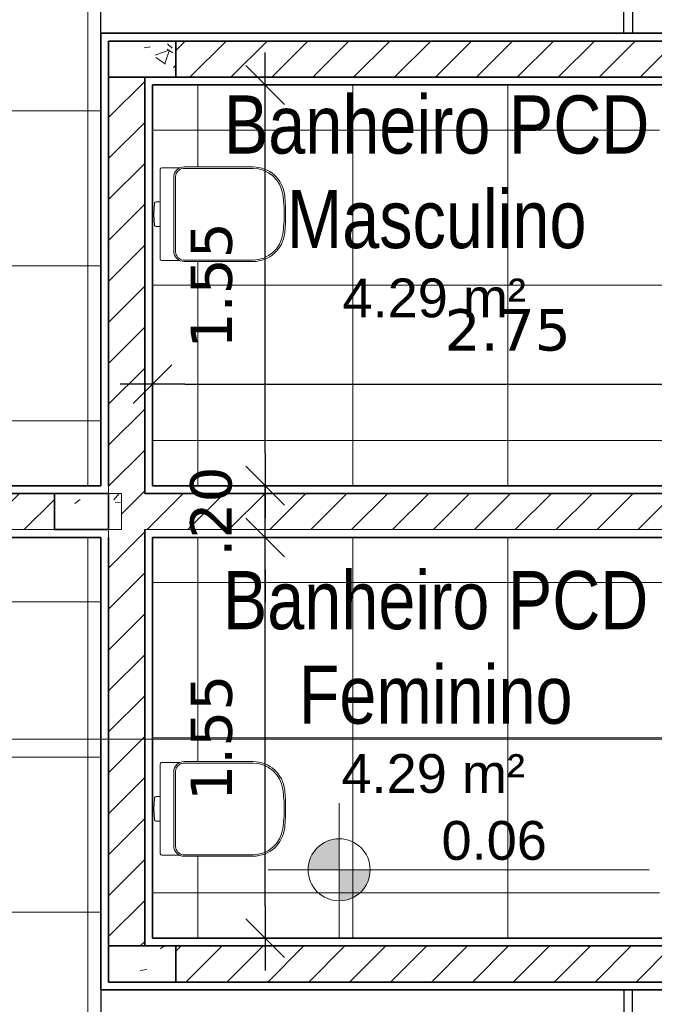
# Model space of a CAD drawing. Header units: millimetres. Extents: x -109 to 627, y -178 to 173.
# Tile 103 of 178: x 321.96 to 324.42, y -153.56 to -149.75. Entities that reach past the tile are written whole.
import ezdxf

# ---------------------------------------------------------------- set-up
doc = ezdxf.new("R2010")
doc.units = ezdxf.units.MM
for name, color, linetype, lineweight in [('ARQ - ALVENARIA - OSSO', 2, 'Continuous', 35), ('ARQ - COTA_NÍVEL', 2, 'Continuous', 5), ('ARQ - PAREDE VISTA', 4, 'Continuous', 9), ('ARQ - PAREDES_HACHURA', 9, 'Continuous', 35), ('ARQ - PILAR', 4, 'Continuous', 15), ('ARQ - PISO_HACHURA_SUPERFICIE', 9, 'Continuous', 5), ('ARQ - SIMBOLO_CORTE', 2, 'Continuous', 5), ('ARQ -TEXTO_AMBIENTE', 2, 'Continuous', 5), ('Equipamentos hidráulicos', 2, 'Continuous', 5)]:
    doc.layers.add(name, color=color, linetype=linetype, lineweight=lineweight)
doc.styles.add('Arial Narrow', font='ARIALN.TTF', dxfattribs={"height": 0.225})
doc.styles.add('Arial_2', font='arial.ttf', dxfattribs={"height": 0.15})
doc.styles.add('FNDE Texto Cota 0100', font='verdana.ttf', dxfattribs={"height": 0.16})
doc.dimstyles.new('FNDE 1-0100', dxfattribs={"dimscale": 2.5, "dimtxt": 0.16, "dimasz": 0.05, "dimexe": 0.15, "dimexo": 0.15, "dimgap": 0.05, "dimtad": 1, "dimzin": 4, "dimdsep": 46, "dimtxsty": 'FNDE Texto Cota 0100', "dimblk": 'tic', "dimcen": 0.15, "dimdle": 0.15, "dimse1": 1, "dimse2": 1, "dimclrd": 251, "dimclre": 251, "dimclrt": 256, "dimaunit": 1, "dimadec": 3, "dimazin": 0, "dimtfac": 1, "dimtix": 1, "dimtmove": 2, "dimatfit": 3, "dimldrblk": 'tic', "dimfxl": 0.15, "dimtvp": 1, "dimtolj": 1, "dimtzin": 0, "dimarcsym": 0})
pattern_1 = [(50, (316.12565, -147.12975), (0.54629, -0.047295), [0.056985, -0.628837]), (355, (316.12565, -147.12975), (-0.1054, 0.573222), [0.045988, -0.50287]), (100.451, (316.17164, -147.13375), (0.44084, 0.525572), [0.048987, -0.533862]), (46.184, (316.12565, -146.9778), (0.81291, -0.12603), [0.08598, -0.942756]), (96.636, (316.1936, -146.9878), (0.71181, 0.74206), [0.07298, -0.80079]), (351.184, (316.12565, -146.9778), (0.712045, 0.74242), [0.06898, -0.753805]), (21, (316.20163, -147.0158), (0.454867, -0.306212), [0.056985, -0.628837]), (326, (316.20163, -147.0158), (0.185717, 0.55245), [0.045988, -0.50287]), (71.451, (316.2396, -147.0408), (0.64037, 0.245952), [0.048987, -0.533862]), (37.5, (316.12565, -147.12975), (0.0092036, 0.254051), [0.024994, -0.471878, 0.024994, -0.484874, -0.504869]), (37.5, (316.12565, -147.12975), (0.0092036, 0.254051), [-1.00674, 0.024994, -0.479876]), (7.5, (316.12565, -147.12975), (0.200409, 0.30066), [0.024994, -0.265931, 0.024994, -0.459881, -0.19195]), (7.5, (316.12565, -147.12975), (0.200409, 0.30066), [-0.775799, 0.024994, -0.166957]), (327.5, (315.9557, -147.12975), (0.4063776, -0.017073), [0.024994, -0.164957, 0.024994, -0.568853, -0.788796]), (327.5, (315.9557, -147.12975), (0.4063776, -0.017073), [-0.784797, 0.024994, -0.763802]), (317.5, (315.8797, -147.12975), (0.443884, 0.075988), [0.024994, -0.222942, 0.024994, -0.369904, -0.559855]), (317.5, (315.8797, -147.12975), (0.443884, 0.075988), [-0.641834, 0.024994, -0.534861])]
pattern_2 = [(45, (316.12565, -147.12975), (-0.0791755, 0.0791755), [])]

# ---------------------------------------------------------------- blocks, each defined once
blk = doc.blocks.new('Deca_Bacia Sanitaria Convencional Quadra_P_21 - P_21_Branco Gelo GE17-6219398-NÍVEL 1')
at = {"layer": 'Equipamentos hidráulicos'}
for p, q in [((3.1323, -5.4542), (3.1323, -5.5801)), ((3.2086, -5.4486), (3.1362, -5.4486)), ((3.11, -5.5849), (3.1077, -5.6279)), ((3.1323, -5.5801), (3.1161, -5.5801)), ((3.1323, -5.6757), (3.1323, -5.5801)), ((3.1077, -5.6279), (3.11, -5.671)), ((3.1161, -5.6757), (3.1323, -5.6757)), ((3.1323, -5.6757), (3.1323, -5.8016)), ((3.1383, -5.8076), (3.2088, -5.8076))]:
    blk.add_line(p, q, dxfattribs=at)
for centre, radius, start, end in [((3.1383, -5.4542), 0.006, 110.7889, 180), ((3.4946, -5.5679), 0.1199, 31.5106, 32.1117), ((3.4946, -5.5679), 0.1199, 15.9421, 19.0248), ((3.1161, -5.5864), 0.00628, 90, 166), ((3.1161, -5.6695), 0.00628, 194, 270), ((3.1383, -5.8016), 0.006, 180, 270)]:
    blk.add_arc(centre, radius, start, end, dxfattribs=at)
blk = doc.blocks.new('Deca_Shared_Assento_P_21 - AP_215_Branco Gelo GE17-6219380-NÍVEL 1')
at = {"layer": 'Equipamentos hidráulicos'}
for p, q in [((3.2248, -5.4451), (3.4913, -5.4451)), ((3.1918, -5.4823), (3.1918, -5.7739)), ((3.2211, -5.4507), (3.4916, -5.4507)), ((3.1847, -5.771), (3.1847, -5.4852)), ((3.2211, -5.8055), (3.4916, -5.8055)), ((3.4913, -5.8111), (3.2248, -5.8111))]:
    blk.add_line(p, q, dxfattribs=at)
for centre, radius, start, end in [((3.2247, -5.4851), 0.04, 89.8872, 180.1517), ((3.4916, -5.5681), 0.123, 5.8046, 90.118), ((3.2253, -5.484), 0.0336, 97.1899, 177.0351), ((3.4912, -5.5675), 0.1167, 7.4549, 89.8323), ((2.9392, -5.6397), 0.6734, 0.9873, 7.4549), ((2.9147, -5.6281), 0.703, 0.4219, 5.9145), ((2.9392, -5.6165), 0.6734, 352.5451, 359.0127), ((2.9147, -5.6281), 0.703, 354.0839, 0.4219), ((3.4916, -5.6881), 0.123, 269.8735, 354.1863), ((3.4912, -5.6887), 0.1167, 270.1677, 352.5451), ((3.2247, -5.7711), 0.04, 179.8882, 270.1523), ((3.2253, -5.7721), 0.0336, 182.9649, 262.8101)]:
    blk.add_arc(centre, radius, start, end, dxfattribs=at)
blk = doc.blocks.new('Deca_Bacia Sanitaria Convencional Quadra_P_21 - P_21_Branco Gelo GE17-6407791-NÍVEL 1')
at = {"layer": 'Equipamentos hidráulicos'}
for p, q in [((3.1323, -4.3801), (3.1323, -4.2542)), ((3.1383, -4.2482), (3.2088, -4.2482)), ((3.1077, -4.4279), (3.11, -4.3849)), ((3.1161, -4.3801), (3.1323, -4.3801)), ((3.1323, -4.3801), (3.1323, -4.4757)), ((3.11, -4.471), (3.1077, -4.4279)), ((3.1323, -4.4757), (3.1161, -4.4757)), ((3.1323, -4.6016), (3.1323, -4.4757)), ((3.2086, -4.6072), (3.1362, -4.6072))]:
    blk.add_line(p, q, dxfattribs=at)
for centre, radius, start, end in [((3.1383, -4.2542), 0.006, 90, 180), ((3.1161, -4.3864), 0.00628, 90, 166), ((3.1161, -4.4695), 0.00628, 194, 270), ((3.4946, -4.4879), 0.1199, 340.9752, 344.0579), ((3.4946, -4.4879), 0.1199, 327.8883, 328.4894), ((3.1383, -4.6016), 0.006, 180, 249.2111)]:
    blk.add_arc(centre, radius, start, end, dxfattribs=at)
blk = doc.blocks.new('Deca_Shared_Assento_P_21 - AP_215_Branco Gelo GE17-6407792-NÍVEL 1')
at = {"layer": 'Equipamentos hidráulicos'}
for p, q in [((3.2211, -4.2504), (3.4916, -4.2504)), ((3.4913, -4.2448), (3.2248, -4.2448)), ((3.1847, -4.2848), (3.1847, -4.5707)), ((3.1918, -4.5736), (3.1918, -4.282)), ((3.2211, -4.6051), (3.4916, -4.6051)), ((3.2248, -4.6108), (3.4913, -4.6108))]:
    blk.add_line(p, q, dxfattribs=at)
for centre, radius, start, end in [((3.2247, -4.2848), 0.04, 89.8477, 180.1118), ((3.2253, -4.2837), 0.0336, 97.1899, 177.0351), ((3.4916, -4.3678), 0.123, 5.8137, 90.1265), ((3.4912, -4.3671), 0.1167, 7.4549, 89.8323), ((2.9392, -4.4394), 0.6734, 0.9873, 7.4549), ((2.9147, -4.4278), 0.703, 359.5781, 5.9161), ((2.9392, -4.4162), 0.6734, 352.5451, 359.0127), ((2.9147, -4.4278), 0.703, 354.0855, 359.5781), ((3.4916, -4.4878), 0.123, 269.882, 354.1954), ((3.4912, -4.4884), 0.1167, 270.1677, 352.5451), ((3.2247, -4.5708), 0.04, 179.8483, 270.1128), ((3.2253, -4.5718), 0.0336, 182.9649, 262.8101)]:
    blk.add_arc(centre, radius, start, end, dxfattribs=at)
blk = doc.blocks.new('Elevações de ponto - Cota de Nível 1-825078-NÍVEL 1')
at = {"layer": 'ARQ - COTA_NÍVEL'}
h = blk.add_hatch(color=256, dxfattribs=at)
edge = h.paths.add_edge_path(flags=0)
edge.add_line((0, 0.002278), (0, 0.000678))
edge.add_line((0, 0.000678), (-0.0016, 0.000678))
edge.add_arc((0, 0.000678), 0.0016, 90, 180, ccw=False)
h = blk.add_hatch(color=256, dxfattribs=at)
edge = h.paths.add_edge_path(flags=0)
edge.add_arc((0, 0.000678), 0.0016, 270, 360, ccw=False)
edge.add_line((0, -0.000922), (0, 0.000678))
edge.add_line((0, 0.000678), (0.0016, 0.000678))
for p, q in [((0, 0.004106), (0, -0.002843)), ((0, -0.00218), (0, 0.003078)), ((0, 0.000678), (0, 0.002278)), ((-0.003665, 0.000678), (0.016004, 0.000678)), ((-0.0016, 0.000678), (0, 0.000678)), ((0.0016, 0.000678), (0, 0.000678)), ((0, 0.000678), (0, -0.000922))]:
    blk.add_line(p, q, dxfattribs=at)
blk.add_circle((0, 0.000678), 0.0016, dxfattribs=at)
for start, end in [(90, 180), (270, 360)]:
    blk.add_arc((0, 0.000678), 0.0016, start, end, dxfattribs=at)
blk = doc.blocks.new('tic')
at = {"color": 251}
for p, q in [((0, -1), (0, 1)), ((-1, 0), (1, 0))]:
    blk.add_line(p, q, dxfattribs=at)
blk.add_line((-0.6, -0.6), (0.6, 0.6))
blk = doc.blocks.new('*D436')
at = {"color": 251, "lineweight": -2, "transparency": 16777216}
blk.add_line((322.9119, -153.1811), (322.9119, -151.8815), dxfattribs=at)
at = {"layer": 'Defpoints', "color": 0, "transparency": 16777216}
for p in [(322.4764, -151.7565), (322.9119, -151.7565), (322.4764, -153.3061)]:
    blk.add_point(p, dxfattribs=at)
at = {"color": 251, "lineweight": -2, "transparency": 16777216, "xscale": 0.125, "yscale": 0.125, "zscale": 0.125}
for p, rotation in [((322.9119, -151.7565), 90), ((322.9119, -153.3061), 270)]:
    blk.add_blockref('tic', p, dxfattribs=dict(at, rotation=rotation))
at = {"transparency": 16777216, "insert": (322.705, -152.5313), "char_height": 0.16, "attachment_point": 5, "rotation": 90, "style": 'FNDE Texto Cota 0100'}
blk.add_mtext('\\A1;1.55', dxfattribs=at)
blk = doc.blocks.new('*D437')
at = {"color": 251, "lineweight": -2, "transparency": 16777216}
for p, q in [((322.9119, -151.4315), (322.9119, -151.3065)), ((322.9119, -151.7565), (322.9119, -151.5565)), ((322.9119, -151.8815), (322.9119, -152.0065))]:
    blk.add_line(p, q, dxfattribs=at)
at = {"layer": 'Defpoints', "color": 0, "transparency": 16777216}
for p in [(322.4764, -151.5565), (322.9119, -151.5565), (322.4764, -151.7565)]:
    blk.add_point(p, dxfattribs=at)
at = {"color": 251, "lineweight": -2, "transparency": 16777216, "xscale": 0.125, "yscale": 0.125, "zscale": 0.125}
for p, rotation in [((322.9119, -151.5565), 270), ((322.9119, -151.7565), 90)]:
    blk.add_blockref('tic', p, dxfattribs=dict(at, rotation=rotation))
at = {"transparency": 16777216, "insert": (322.7036, -151.6565), "char_height": 0.16, "attachment_point": 5, "rotation": 90, "style": 'FNDE Texto Cota 0100'}
blk.add_mtext('\\A1;.20', dxfattribs=at)
blk = doc.blocks.new('*D438')
at = {"color": 251, "lineweight": -2, "transparency": 16777216}
blk.add_line((322.9119, -151.4315), (322.9119, -150.1319), dxfattribs=at)
at = {"layer": 'Defpoints', "color": 0, "transparency": 16777216}
for p in [(322.4764, -150.0069), (322.9119, -150.0069), (322.4764, -151.5565)]:
    blk.add_point(p, dxfattribs=at)
at = {"color": 251, "lineweight": -2, "transparency": 16777216, "xscale": 0.125, "yscale": 0.125, "zscale": 0.125}
for p, rotation in [((322.9119, -150.0069), 90), ((322.9119, -151.5565), 270)]:
    blk.add_blockref('tic', p, dxfattribs=dict(at, rotation=rotation))
at = {"transparency": 16777216, "insert": (322.705, -150.7817), "char_height": 0.16, "attachment_point": 5, "rotation": 90, "style": 'FNDE Texto Cota 0100'}
blk.add_mtext('\\A1;1.55', dxfattribs=at)
blk = doc.blocks.new('*D439')
at = {"color": 251, "lineweight": -2, "transparency": 16777216}
blk.add_line((322.6014, -151.1637), (325.1007, -151.1637), dxfattribs=at)
at = {"layer": 'Defpoints', "color": 0, "transparency": 16777216}
for p in [(325.2257, -151.1637), (322.4764, -151.5565), (325.2257, -151.5565)]:
    blk.add_point(p, dxfattribs=at)
at = {"color": 251, "lineweight": -2, "transparency": 16777216, "xscale": 0.125, "yscale": 0.125, "zscale": 0.125, "rotation": 180}
blk.add_blockref('tic', (322.4764, -151.1637), dxfattribs=at)
at = {"color": 251, "lineweight": -2, "transparency": 16777216, "xscale": 0.125, "yscale": 0.125, "zscale": 0.125}
blk.add_blockref('tic', (325.2257, -151.1637), dxfattribs=at)
at = {"transparency": 16777216, "insert": (323.851, -150.9554), "char_height": 0.16, "attachment_point": 5, "style": 'FNDE Texto Cota 0100'}
blk.add_mtext('\\A1;2.75', dxfattribs=at)

msp = doc.modelspace()

# ---------------------------------------------------------------- hatches: boundary and pattern name
at = {"layer": 'ARQ - PAREDES_HACHURA'}
h = msp.add_hatch(dxfattribs=at)
h.set_pattern_fill('FP_6', color=256, scale=0.999741, style=0, pattern_type=2)
h.set_pattern_definition(pattern_2)
h.paths.add_polyline_path([(325.02293, -149.97694), (325.25565, -149.97694), (325.25565, -149.83698), (322.56634, -149.83698), (322.56634, -149.97694), (323.32532, -149.97694)], flags=0)
h = msp.add_hatch(dxfattribs=at)
h.set_pattern_fill('FP_6', color=256, scale=0.999741, style=0, pattern_type=2)
h.set_pattern_definition(pattern_2)
h.paths.add_polyline_path([(322.44637, -153.33607), (322.44637, -149.97693), (322.30641, -149.97693), (322.30641, -151.58652), (322.3564, -151.58652), (322.3564, -151.72649), (322.30641, -151.72649), (322.30641, -153.33607)], flags=0)
h = msp.add_hatch(dxfattribs=at)
h.set_pattern_fill('FP_6', color=256, scale=0.999741, style=0, pattern_type=2)
h.set_pattern_definition(pattern_2)
h.paths.add_polyline_path([(319.19722, -151.72649), (322.09646, -151.72649), (322.09646, -151.58652), (319.19722, -151.58652), (319.19722, -151.72604)], flags=0)
h = msp.add_hatch(dxfattribs=at)
h.set_pattern_fill('FP_6', color=256, scale=0.999741, style=0, pattern_type=2)
h.set_pattern_definition(pattern_2)
h.paths.add_polyline_path([(322.44637, -151.72649), (325.25565, -151.72616), (325.25565, -151.58652), (322.44637, -151.58652), (322.44637, -151.65595)], flags=0)
h = msp.add_hatch(dxfattribs=at)
h.set_pattern_fill('FP_6', color=256, scale=0.999741, style=0, pattern_type=2)
h.set_pattern_definition(pattern_2)
h.paths.add_polyline_path([(325.243, -153.47604), (325.25565, -153.47604), (325.25565, -153.33607), (322.56634, -153.33607), (322.56634, -153.47604), (325.22725, -153.47604)], flags=0)
at = {"layer": 'ARQ - PILAR'}
h = msp.add_hatch(dxfattribs=at)
h.set_pattern_fill('FP_1', color=256, scale=0.999741, style=0, pattern_type=2)
h.set_pattern_definition(pattern_1)
h.paths.add_polyline_path([(322.56634, -149.97694), (322.56634, -149.83698), (322.30641, -149.83698), (322.30641, -149.97693), (322.47652, -149.97694)], flags=0)
h = msp.add_hatch(dxfattribs=at)
h.set_pattern_fill('FP_1', color=256, scale=0.999741, style=0, pattern_type=2)
h.set_pattern_definition(pattern_1)
h.paths.add_polyline_path([(322.3564, -151.72649), (322.3564, -151.58652), (322.09646, -151.58652), (322.09646, -151.72649), (322.30641, -151.72649)], flags=0)
h = msp.add_hatch(dxfattribs=at)
h.set_pattern_fill('FP_1', color=256, scale=0.999741, style=0, pattern_type=2)
h.set_pattern_definition(pattern_1)
h.paths.add_polyline_path([(322.56634, -153.47604), (322.56634, -153.33607), (322.30641, -153.33607), (322.30641, -153.47604), (322.47652, -153.47604)], flags=0)
at = {"layer": 'ARQ - PISO_HACHURA_SUPERFICIE'}
h = msp.add_hatch(dxfattribs=at)
h.set_pattern_fill('FP_5', color=256, scale=0.999741, style=0, pattern_type=2)
h.set_pattern_definition([(0, (322.2261, -149.50714), (0, 0.59984), []), (90, (322.2261, -149.50714), (-0.59984, 4e-17), [])])
h.paths.add_polyline_path([(319.22721, -151.55653), (321.22669, -151.55568), (321.22669, -150.55679), (319.22721, -150.55679), (319.22721, -151.52654)], flags=0)
h.paths.add_polyline_path([(319.3496, -151.23946), (319.34068, -151.23847), (319.3322, -151.23593), (319.26105, -151.23593), (319.25718, -151.23033), (319.25718, -151.10446), (319.23828, -151.10386), (319.23488, -151.0997), (319.23252, -151.05666), (319.23488, -151.01362), (319.23959, -151.00902), (319.24097, -151.00886), (319.25718, -151.00886), (319.25738, -150.88145), (319.26162, -150.8772), (319.26318, -150.877), (319.33363, -150.877), (319.3407, -150.87454), (319.34963, -150.87355), (319.62294, -150.87438), (319.64594, -150.87717), (319.67403, -150.88792), (319.70085, -150.90769), (319.7199, -150.93088), (319.73199, -150.95473), (319.73871, -150.98446), (319.74161, -151.02282), (319.74228, -151.06569), (319.74135, -151.09535), (319.73852, -151.12962), (319.732, -151.15826), (319.7184, -151.18509), (319.69869, -151.20782), (319.67405, -151.22508), (319.64518, -151.23593), (319.61607, -151.23946)], flags=0)
h.paths.add_polyline_path([(319.22808, -150.5268), (321.22669, -150.5268), (321.22669, -149.52706), (319.22721, -149.52706), (319.22721, -150.5268)], flags=0)
h.paths.add_polyline_path([(319.3546, -150.20973), (319.34567, -150.20873), (319.33719, -150.2062), (319.26605, -150.2062), (319.26218, -150.20059), (319.26218, -150.07473), (319.24328, -150.07412), (319.23988, -150.06997), (319.23752, -150.02693), (319.23988, -149.98389), (319.24459, -149.97928), (319.24596, -149.97913), (319.26218, -149.97913), (319.26238, -149.85171), (319.26662, -149.84747), (319.26817, -149.84727), (319.33863, -149.84727), (319.3457, -149.8448), (319.35463, -149.84382), (319.62794, -149.84465), (319.65094, -149.84743), (319.67903, -149.85819), (319.70585, -149.87796), (319.72489, -149.90115), (319.73699, -149.925), (319.74371, -149.95472), (319.74661, -149.99309), (319.74728, -150.03595), (319.74562, -150.07473), (319.74352, -150.09988), (319.737, -150.12853), (319.7234, -150.15536), (319.70369, -150.17808), (319.67905, -150.19535), (319.65018, -150.2062), (319.62107, -150.20973)], flags=0)
h.paths.add_polyline_path([(319.22721, -149.49707), (321.22669, -149.49707), (321.22669, -148.49733), (319.22721, -148.49733), (319.22721, -149.49069)], flags=0)
h.paths.add_polyline_path([(319.5057, -149.17999), (319.3546, -149.17999), (319.34567, -149.179), (319.33719, -149.17647), (319.26605, -149.17647), (319.26218, -149.17086), (319.26218, -149.04499), (319.24328, -149.04439), (319.23988, -149.04024), (319.23752, -148.9972), (319.23988, -148.95415), (319.24459, -148.94955), (319.24596, -148.9494), (319.26218, -148.94938), (319.26238, -148.82198), (319.26662, -148.81774), (319.26817, -148.81753), (319.33863, -148.81753), (319.3457, -148.81507), (319.35463, -148.81409), (319.62794, -148.81492), (319.65094, -148.8177), (319.67903, -148.82846), (319.70585, -148.84823), (319.72489, -148.87141), (319.73699, -148.89527), (319.74371, -148.92499), (319.74661, -148.96336), (319.74728, -149.00622), (319.74562, -149.04499), (319.74352, -149.07015), (319.737, -149.09879), (319.7234, -149.12563), (319.70369, -149.14835), (319.67905, -149.16561), (319.65018, -149.17647), (319.62107, -149.17999)], flags=0)
h.paths.add_polyline_path([(319.9301, -148.46733), (321.22669, -148.46733), (321.22669, -147.45759), (319.22721, -147.45759), (319.22721, -148.46733)], flags=0)
h.paths.add_polyline_path([(319.61609, -148.15026), (319.3496, -148.15026), (319.34068, -148.14927), (319.3322, -148.14673), (319.26105, -148.14673), (319.25718, -148.14113), (319.25718, -148.01526), (319.23828, -148.01466), (319.23488, -148.0105), (319.23252, -147.96746), (319.23488, -147.92442), (319.23959, -147.91982), (319.24097, -147.91966), (319.25718, -147.91966), (319.25738, -147.79225), (319.26162, -147.788), (319.26318, -147.7878), (319.33363, -147.7878), (319.3407, -147.78534), (319.34963, -147.78435), (319.62294, -147.78518), (319.64594, -147.78797), (319.67403, -147.79872), (319.70085, -147.81849), (319.7199, -147.84168), (319.73227, -147.86675), (319.73871, -147.89526), (319.74161, -147.93362), (319.74228, -147.97649), (319.74062, -148.01526), (319.73852, -148.04042), (319.732, -148.06906), (319.7184, -148.09589), (319.69869, -148.11862), (319.67405, -148.13588), (319.64518, -148.14673), (319.62569, -148.1491)], flags=0)
h.paths.add_polyline_path([(324.30089, -149.13216), (324.30089, -148.68228), (324.33463, -148.68228), (324.33463, -149.80699), (325.22565, -149.80699), (325.22565, -149.757), (325.23065, -149.757), (325.23065, -149.752), (325.21566, -149.752), (325.21566, -149.737), (324.44586, -149.737), (324.44586, -149.70201), (325.21566, -149.70201), (325.21566, -148.90222), (325.23065, -148.90222), (325.23065, -148.88722), (325.24565, -148.88722), (325.24565, -148.90222), (325.25565, -148.90222), (325.25565, -148.85723), (325.22565, -148.85723), (325.22565, -147.45759), (321.25668, -147.45804), (321.25668, -151.55653), (322.09646, -151.55653), (322.27642, -151.55653), (322.27642, -149.13216)])
h = msp.add_hatch(dxfattribs=at)
h.set_pattern_fill('FP_2', color=256, scale=0.999741, style=0, pattern_type=2)
h.set_pattern_definition([(180, (323.85065, -150.7818), (-7e-17, -0.59984), []), (270, (323.85065, -150.7818), (0.59984, 4e-17), [])])
h.paths.add_polyline_path([(325.24565, -151.53654), (325.25565, -151.53654), (325.25565, -151.50655), (325.24565, -151.50655), (325.24565, -151.52797)], flags=0)
h.paths.add_polyline_path([(322.86523, -150.6896), (322.59876, -150.6896), (322.58983, -150.68861), (322.58135, -150.68608), (322.51021, -150.68608), (322.50634, -150.68047), (322.50634, -150.5546), (322.48744, -150.554), (322.48404, -150.54985), (322.48168, -150.5068), (322.48404, -150.46376), (322.48875, -150.45916), (322.49012, -150.45901), (322.50634, -150.45901), (322.50654, -150.33159), (322.51078, -150.32735), (322.51233, -150.32714), (322.58279, -150.32714), (322.58986, -150.32468), (322.59879, -150.3237), (322.8721, -150.32453), (322.8951, -150.32731), (322.92319, -150.33807), (322.95001, -150.35783), (322.96905, -150.38102), (322.98115, -150.40488), (322.98787, -150.4346), (322.99077, -150.47296), (322.99144, -150.51583), (322.99051, -150.54549), (322.98768, -150.57976), (322.98116, -150.6084), (322.96756, -150.63523), (322.94784, -150.65796), (322.92321, -150.67522), (322.89433, -150.68608), (322.86525, -150.6896)], flags=0)
h.paths.add_polyline_path([(325.25565, -150.65177), (325.25565, -150.63677), (325.24565, -150.63677), (325.24565, -150.65177)], flags=0)
h.paths.add_polyline_path([(325.22565, -150.62552), (324.43836, -150.62552), (324.43836, -150.00693), (322.47637, -150.00693), (322.47637, -150.57332), (322.47637, -151.55653), (325.22565, -151.55653), (325.22565, -151.53654), (325.23065, -151.53654), (325.23065, -151.50155), (325.21566, -151.50155), (325.21566, -151.48655), (324.44586, -151.48655), (324.44586, -151.45156), (325.21566, -151.45156), (325.21566, -150.65177), (325.23065, -150.65177), (325.23065, -150.63677), (325.22565, -150.63677)])
h = msp.add_hatch(dxfattribs=at)
h.set_pattern_fill('FP_4', color=256, scale=0.999741, style=0, pattern_type=2)
h.set_pattern_definition([(0, (322.2261, -153.806), (0, 0.59984), []), (90, (322.2261, -153.806), (-0.59984, 4e-17), [])])
h.paths.add_polyline_path([(321.22669, -155.85542), (321.22669, -154.84568), (319.22721, -154.84568), (319.22721, -155.85542), (319.9301, -155.85542)])
h.paths.add_polyline_path([(319.61607, -155.52866), (319.34963, -155.52866), (319.3407, -155.52768), (319.33222, -155.52521), (319.26018, -155.52441), (319.25718, -155.51922), (319.25718, -155.39335), (319.23828, -155.39275), (319.23488, -155.38859), (319.23252, -155.34555), (319.23488, -155.30251), (319.23959, -155.2979), (319.24097, -155.29775), (319.25718, -155.29775), (319.25735, -155.17045), (319.26105, -155.16628), (319.33341, -155.16628), (319.34068, -155.16375), (319.3496, -155.16275), (319.61609, -155.16275), (319.64595, -155.16637), (319.67405, -155.17713), (319.70097, -155.19702), (319.7184, -155.21712), (319.73262, -155.2465), (319.73868, -155.27329), (319.74135, -155.30686), (319.74228, -155.34672), (319.74161, -155.37939), (319.73852, -155.41883), (319.73177, -155.44791), (319.71839, -155.47431), (319.69586, -155.499), (319.67403, -155.51429), (319.64455, -155.52521), (319.61609, -155.52866)], flags=16)
h.paths.add_polyline_path([(321.22669, -154.81569), (321.22669, -153.81595), (319.22721, -153.81595), (319.22721, -154.81569), (320.57765, -154.81569)])
h.paths.add_polyline_path([(319.35463, -154.49893), (319.3457, -154.49794), (319.33722, -154.49548), (319.26518, -154.49468), (319.26218, -154.48948), (319.26218, -154.36362), (319.24328, -154.36301), (319.23988, -154.35886), (319.23752, -154.31582), (319.23988, -154.27278), (319.24459, -154.26817), (319.24596, -154.26802), (319.26218, -154.26802), (319.26235, -154.14072), (319.26605, -154.13655), (319.33841, -154.13655), (319.34567, -154.13401), (319.3546, -154.13302), (319.62109, -154.13302), (319.65095, -154.13664), (319.67905, -154.1474), (319.70596, -154.16729), (319.7234, -154.18739), (319.73762, -154.21677), (319.74368, -154.24355), (319.74635, -154.27713), (319.74728, -154.31699), (319.74564, -154.36252), (319.74352, -154.3891), (319.73677, -154.41818), (319.72339, -154.44458), (319.70367, -154.4673), (319.67903, -154.48456), (319.64955, -154.49548), (319.62107, -154.49893), (319.5057, -154.49893)], flags=16)
h.paths.add_polyline_path([(325.25565, -154.45578), (325.25565, -154.42579), (325.24565, -154.42579), (325.24565, -154.45578)])
h.paths.add_polyline_path([(321.22625, -153.78596), (321.22669, -153.78596), (321.22669, -152.78621), (319.22721, -152.78621), (319.22721, -153.78596), (321.19757, -153.78596)])
h.paths.add_polyline_path([(325.25565, -153.57101), (325.25565, -153.55601), (325.24565, -153.55601), (325.24565, -153.57101)])
h.paths.add_polyline_path([(319.35463, -153.46919), (319.3457, -153.46821), (319.33722, -153.46575), (319.26518, -153.46494), (319.26218, -153.45975), (319.26218, -153.33388), (319.24328, -153.33328), (319.23988, -153.32913), (319.23786, -153.27989), (319.24013, -153.24273), (319.24459, -153.23844), (319.24596, -153.23829), (319.26218, -153.23829), (319.26235, -153.11098), (319.26605, -153.10681), (319.33841, -153.10681), (319.34567, -153.10428), (319.3546, -153.10329), (319.62109, -153.10329), (319.65095, -153.10691), (319.67905, -153.11767), (319.70596, -153.13756), (319.7234, -153.15766), (319.73762, -153.18703), (319.74368, -153.21382), (319.74635, -153.2474), (319.74728, -153.28725), (319.74661, -153.31993), (319.74352, -153.35936), (319.73677, -153.38845), (319.72339, -153.41484), (319.70367, -153.43757), (319.67903, -153.45482), (319.64955, -153.46575), (319.62107, -153.46919), (319.5057, -153.46919)], flags=16)
h.paths.add_polyline_path([(319.22721, -152.75622), (321.22669, -152.75622), (321.22669, -151.75648), (319.22721, -151.75648), (319.22721, -152.73857)])
h.paths.add_polyline_path([(319.61607, -152.43946), (319.34963, -152.43946), (319.3407, -152.43848), (319.33222, -152.43601), (319.26018, -152.43521), (319.25718, -152.43002), (319.25718, -152.30415), (319.23828, -152.30355), (319.23488, -152.29939), (319.23252, -152.25635), (319.23488, -152.21331), (319.23959, -152.2087), (319.24097, -152.20855), (319.25718, -152.20855), (319.25735, -152.08125), (319.26105, -152.07708), (319.33341, -152.07708), (319.34068, -152.07455), (319.3496, -152.07355), (319.61609, -152.07355), (319.64595, -152.07717), (319.67405, -152.08793), (319.70097, -152.10782), (319.7184, -152.12792), (319.73262, -152.1573), (319.73868, -152.18409), (319.74135, -152.21766), (319.74228, -152.25752), (319.74161, -152.29019), (319.73852, -152.32963), (319.73177, -152.35871), (319.71839, -152.38511), (319.69867, -152.40783), (319.67403, -152.42509), (319.64455, -152.43601), (319.61609, -152.43946)], flags=16)
h.paths.add_polyline_path([(324.33463, -153.50603), (324.33463, -154.63074), (324.30089, -154.63074), (324.30089, -154.18085), (322.27642, -154.18085), (322.27642, -151.75648), (321.25668, -151.75648), (321.25668, -155.85542), (325.13568, -155.85542), (325.21893, -155.85542), (325.22565, -155.85542), (325.22565, -154.45578), (325.23065, -154.45578), (325.23065, -154.42079), (325.21566, -154.42079), (325.21566, -153.64099), (324.44586, -153.64099), (324.44586, -153.606), (325.21566, -153.606), (325.21566, -153.57101), (325.23065, -153.57101), (325.23065, -153.55601), (325.22565, -153.55601), (325.22565, -153.50603)])
h = msp.add_hatch(dxfattribs=at)
h.set_pattern_fill('FP_3', color=256, scale=0.999741, style=0, pattern_type=2)
h.set_pattern_definition([(180, (323.85065, -152.53135), (-7e-17, -0.59984), []), (270, (323.85065, -152.53135), (0.59984, 4e-17), [])])
h.paths.add_polyline_path([(322.59879, -152.98932), (322.58986, -152.98833), (322.58138, -152.98587), (322.50934, -152.98507), (322.50634, -152.97987), (322.50634, -152.85401), (322.48744, -152.8534), (322.48404, -152.84925), (322.48168, -152.80621), (322.48404, -152.76317), (322.48875, -152.75856), (322.49012, -152.75841), (322.50634, -152.75841), (322.50651, -152.63111), (322.51021, -152.62694), (322.58257, -152.62694), (322.58983, -152.6244), (322.59876, -152.62341), (322.86525, -152.62341), (322.89511, -152.62703), (322.92321, -152.63779), (322.95012, -152.65768), (322.96756, -152.67778), (322.98178, -152.70716), (322.98821, -152.73857), (322.99051, -152.76752), (322.99144, -152.80738), (322.99077, -152.84005), (322.98768, -152.87949), (322.98093, -152.90857), (322.96754, -152.93497), (322.94783, -152.95769), (322.92319, -152.97495), (322.89371, -152.98587), (322.86523, -152.98932)], flags=0)
h.paths.add_polyline_path([(325.24565, -152.67624), (325.25565, -152.67624), (325.25565, -152.64625), (325.24565, -152.64625)], flags=0)
h.paths.add_polyline_path([(325.25565, -151.79147), (325.25565, -151.77648), (325.24565, -151.77648), (325.24565, -151.79147)], flags=0)
h.paths.add_polyline_path([(324.43836, -153.30608), (324.43836, -152.68749), (325.22565, -152.68749), (325.22565, -152.67624), (325.23065, -152.67624), (325.23065, -152.64125), (325.21566, -152.64125), (325.21566, -151.86145), (324.44586, -151.86145), (324.44586, -151.82646), (325.21566, -151.82646), (325.21566, -151.79147), (325.23065, -151.79147), (325.23065, -151.77648), (325.22565, -151.77648), (325.22565, -151.75648), (322.47637, -151.75648), (322.47637, -152.73857), (322.47637, -153.30608)])

# ---------------------------------------------------------------- linework, layer by layer
at = {"color": 2, "linetype": 'Continuous'}
for points in [[(324.30089, -148.68228), (324.33463, -148.68228), (324.33463, -149.80699), (324.30089, -149.80699)], [(324.30089, -154.63074), (324.33463, -154.63074), (324.33463, -153.50603), (324.30089, -153.50603)]]:
    msp.add_lwpolyline(points, close=True, dxfattribs=at)
for points in [[(322.27642, -149.80699), (322.27642, -149.13216), (324.30089, -149.13216)], [(322.27642, -153.50603), (322.27642, -154.18085), (324.30089, -154.18085)]]:
    msp.add_lwpolyline(points, dxfattribs=at)
at = {"layer": 'ARQ - ALVENARIA - OSSO'}
for p, q in [((322.27642, -149.80699), (322.27642, -151.55653)), ((325.22565, -149.80699), (322.27642, -149.80699)), ((322.30641, -151.55653), (322.30641, -149.83698)), ((322.30641, -149.83698), (325.22565, -149.83698)), ((322.56634, -149.83698), (322.56634, -149.97694)), ((322.44637, -149.97693), (322.30641, -149.97693)), ((322.44637, -149.97693), (322.44637, -151.58652)), ((325.25565, -149.97694), (322.44637, -149.97694)), ((322.47637, -150.00693), (325.22565, -150.00693)), ((322.47637, -151.55653), (322.47637, -150.00693)), ((322.27642, -151.55653), (321.25668, -151.55653)), ((325.22565, -151.55653), (322.47637, -151.55653)), ((319.19722, -151.58652), (322.30641, -151.58652)), ((322.09646, -151.72649), (322.09646, -151.58652)), ((322.30641, -151.58652), (322.30641, -151.72649)), ((325.25565, -151.58652), (322.44637, -151.58652)), ((322.30641, -151.72649), (322.09646, -151.72649)), ((322.44637, -153.33607), (322.44637, -151.72649)), ((321.25668, -151.75648), (322.27642, -151.75648)), ((322.27642, -151.75648), (322.27642, -153.50603)), ((322.30641, -153.47604), (322.30641, -151.75648)), ((322.47637, -151.75648), (325.22565, -151.75648)), ((322.47637, -153.30608), (322.47637, -151.75648)), ((325.22565, -153.30608), (322.47637, -153.30608)), ((322.30641, -153.33607), (325.25565, -153.33607)), ((322.56634, -153.33607), (322.56634, -153.47604)), ((325.22565, -153.47604), (322.30641, -153.47604)), ((322.27642, -153.50603), (325.22565, -153.50603))]:
    msp.add_line(p, q, dxfattribs=at)
at = {"layer": 'ARQ - PAREDE VISTA'}
for p, q in [((322.30641, -151.58652), (322.30641, -151.55653)), ((319.19722, -151.72649), (322.09646, -151.72649)), ((322.30641, -151.75648), (322.30641, -151.72649)), ((322.44637, -151.72649), (325.25565, -151.72649))]:
    msp.add_line(p, q, dxfattribs=at)
at = {"layer": 'ARQ - PILAR'}
for p, q in [((322.56634, -149.83698), (322.30641, -149.83698)), ((322.30641, -149.83698), (322.30641, -149.97694)), ((322.56634, -149.97694), (322.56634, -149.83698)), ((322.30641, -149.97694), (322.56634, -149.97694)), ((322.3564, -151.58652), (322.09646, -151.58652)), ((322.09646, -151.58652), (322.09646, -151.72649)), ((322.3564, -151.72649), (322.3564, -151.58652)), ((322.09646, -151.72649), (322.3564, -151.72649)), ((322.56634, -153.33607), (322.30641, -153.33607)), ((322.30641, -153.33607), (322.30641, -153.47604)), ((322.56634, -153.47604), (322.56634, -153.33607)), ((322.30641, -153.47604), (322.56634, -153.47604))]:
    msp.add_line(p, q, dxfattribs=at)
at = {"layer": 'ARQ - SIMBOLO_CORTE'}
msp.add_line((329.01127, -152.53645), (316.42037, -152.53645), dxfattribs=at)

# ---------------------------------------------------------------- block references
at = {"layer": 'ARQ - COTA_NÍVEL', "xscale": 74.98057826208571, "yscale": 74.98057826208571, "zscale": 74.98057826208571}
msp.add_blockref('Elevações de ponto - Cota de Nível 1-825078-NÍVEL 1', (323.19857, -153.09246), dxfattribs=at)
at = {"layer": 'Equipamentos hidráulicos', "xscale": 0.9997410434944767, "yscale": 0.9997410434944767, "zscale": 0.9997410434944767}
for name, p in [('Deca_Bacia Sanitaria Convencional Quadra_P_21 - P_21_Branco Gelo GE17-6407791-NÍVEL 1', (319.37481, -146.08002)), ('Deca_Shared_Assento_P_21 - AP_215_Branco Gelo GE17-6407792-NÍVEL 1', (319.37481, -146.08002)), ('Deca_Bacia Sanitaria Convencional Quadra_P_21 - P_21_Branco Gelo GE17-6219398-NÍVEL 1', (319.37481, -147.17974)), ('Deca_Shared_Assento_P_21 - AP_215_Branco Gelo GE17-6219380-NÍVEL 1', (319.37481, -147.17974))]:
    msp.add_blockref(name, p, dxfattribs=at)

# ---------------------------------------------------------------- texts
at = {"layer": 'ARQ - COTA_NÍVEL', "insert": (323.59494, -152.85322), "char_height": 0.149961, "width": 0.4883534, "attachment_point": 1, "line_spacing_factor": 0.941778, "style": 'Arial_2'}
msp.add_mtext('0.06', dxfattribs=at)
at = {"layer": 'ARQ -TEXTO_AMBIENTE', "attachment_point": 2}
for s, insert, char_height, width, line_spacing_factor, style in [('Banheiro PCD\\PMasculino', (323.57593, -150.04742), 0.2249417, 1.9751008, 0.974696, 'Arial Narrow'), ('4.29 m²', (323.56657, -150.75535), 0.149961, 0.8481927, 0.941778, 'Arial_2'), ('Banheiro PCD\\PFeminino', (323.572, -151.8865), 0.2249417, 1.9751008, 0.974696, 'Arial Narrow'), ('4.29 m²', (323.56263, -152.59443), 0.149961, 0.8481927, 0.941778, 'Arial_2')]:
    msp.add_mtext(s, dxfattribs=dict(at, insert=insert, char_height=char_height, width=width, line_spacing_factor=line_spacing_factor, style=style))

# ---------------------------------------------------------------- dimensions: what is measured, and where the dimension line sits
for base, p1, p2, picture, middle in [((322.91191, -150.00693), (322.47637, -151.55653), (322.47637, -150.00693), '*D438', (322.70498, -150.78173)), ((322.91191, -151.55653), (322.47637, -151.75648), (322.47637, -151.55653), '*D437', (322.70358, -151.65651)), ((322.91191, -151.75648), (322.47637, -153.30608), (322.47637, -151.75648), '*D436', (322.70498, -152.53128))]:
    dim = msp.add_linear_dim(base=base, p1=p1, p2=p2, angle=90, dimstyle='FNDE 1-0100')
    dim.commit()
    dim.dimension.update_dxf_attribs({"geometry": picture, "text_midpoint": middle})
dim = msp.add_linear_dim(base=(325.22565, -151.16373), p1=(322.47637, -151.55653), p2=(325.22565, -151.55653), dimstyle='FNDE 1-0100')
dim.commit()
dim.dimension.update_dxf_attribs({"geometry": '*D439', "text_midpoint": (323.85101, -150.9554)})

doc.saveas('drawing.dxf')
